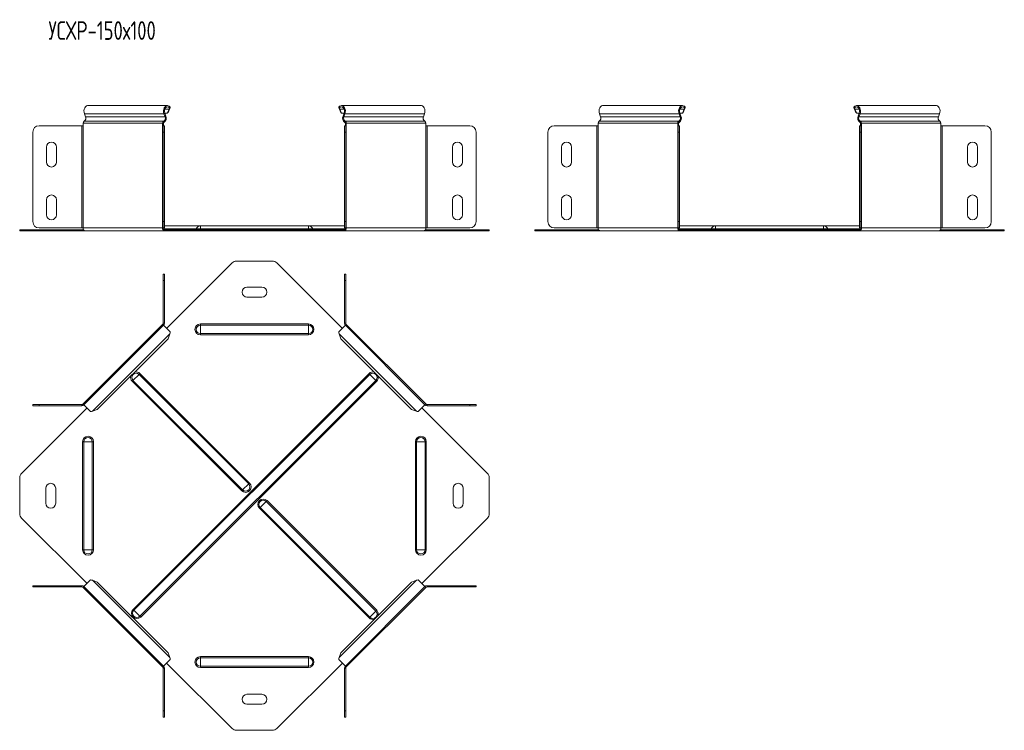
# Model space of a CAD drawing. Header units: millimetres. Extents: x -205 to 1576, y -7400 to 292.
# Tile 6 of 8: x -198 to 595, y -1317 to -745. Entities that reach past the tile are written whole.
import ezdxf

# ---------------------------------------------------------------- set-up
doc = ezdxf.new("R2010")
doc.units = ezdxf.units.MM
doc.styles.add('SLDTEXTSTYLE3', font='TXT', dxfattribs={"width": 0.7, "bigfont": 'bigfont'})

msp = doc.modelspace()

# ---------------------------------------------------------------- linework, layer by layer
at = {"color": 7, "linetype": 'Continuous', "lineweight": 15}
for p, q in [((-78.57, -813.85), (-142.6, -813.85)), ((-76.68, -816.23), (-78.07, -819.49)), ((-77.31, -816.7), (-76.68, -816.23)), ((-76.39, -815.07), (-76.87, -815.8)), ((59.35, -815.07), (59.83, -815.8)), ((60.27, -816.7), (59.64, -816.23)), ((61.03, -819.49), (59.64, -816.23)), ((125.56, -813.85), (61.53, -813.85)), ((336.13, -813.85), (272.09, -813.85)), ((336.63, -819.49), (338.01, -816.23)), ((337.39, -816.7), (338.01, -816.23)), ((338.31, -815.07), (337.82, -815.8)), ((474.04, -815.07), (474.53, -815.8)), ((474.96, -816.7), (474.34, -816.23)), ((475.72, -819.49), (474.34, -816.23)), ((540.26, -813.85), (476.23, -813.85)), ((-145.41, -820.46), (-144.51, -822.85)), ((-80.48, -822.85), (-81.38, -820.46)), ((-78.69, -819.96), (-80.76, -819.96)), ((-79.86, -822.38), (-80.75, -819.99)), ((-77.31, -816.7), (-78.69, -819.96)), ((-78.07, -819.49), (-78.69, -819.96)), ((61.65, -819.96), (60.27, -816.7)), ((61.65, -819.96), (61.03, -819.49)), ((63.73, -819.96), (61.65, -819.96)), ((63.71, -819.99), (62.82, -822.38)), ((64.34, -820.46), (63.44, -822.85)), ((127.47, -822.85), (128.37, -820.46)), ((270.18, -822.85), (269.29, -820.46)), ((333.32, -820.46), (334.22, -822.85)), ((333.93, -819.96), (336, -819.96)), ((333.94, -819.99), (334.84, -822.38)), ((336, -819.96), (337.39, -816.7)), ((336, -819.96), (336.63, -819.49)), ((476.35, -819.96), (474.96, -816.7)), ((476.35, -819.96), (475.72, -819.49)), ((478.42, -819.96), (476.35, -819.96)), ((478.41, -819.99), (477.51, -822.38)), ((479.03, -820.46), (478.14, -822.85)), ((542.17, -822.85), (543.07, -820.46)), ((-181.93, -830.15), (-147.55, -830.15)), ((-147.55, -830.15), (-146.49, -830.15)), ((-146.49, -828.15), (-146.49, -830.15)), ((-82.46, -830.15), (-82.46, -828.15)), ((-82.46, -830.15), (-82.02, -830.15)), ((-82.02, -830.15), (-81.02, -830.15)), ((-82.02, -835.15), (-82.02, -830.15)), ((-81.75, -830.15), (-81.75, -828.15)), ((-81.02, -830.15), (-81.02, -835.15)), ((63.98, -830.15), (64.98, -830.15)), ((63.98, -835.15), (63.98, -830.15)), ((64.71, -828.15), (64.71, -830.15)), ((64.98, -830.15), (64.98, -835.15)), ((64.98, -830.15), (65.42, -830.15)), ((65.42, -828.15), (65.42, -830.15)), ((129.45, -830.15), (129.45, -828.15)), ((129.45, -830.15), (130.51, -830.15)), ((130.51, -830.15), (164.89, -830.15)), ((267.14, -830.15), (232.76, -830.15)), ((268.2, -830.15), (267.14, -830.15)), ((268.2, -830.15), (268.2, -828.15)), ((332.24, -828.15), (332.24, -830.15)), ((332.68, -830.15), (332.24, -830.15)), ((333.68, -830.15), (332.68, -830.15)), ((332.68, -830.15), (332.68, -835.15)), ((332.94, -828.15), (332.94, -830.15)), ((333.68, -835.15), (333.68, -830.15)), ((478.68, -830.15), (479.68, -830.15)), ((478.68, -835.15), (478.68, -830.15)), ((479.41, -828.15), (479.41, -830.15)), ((479.68, -830.15), (479.68, -835.15)), ((479.68, -830.15), (480.12, -830.15)), ((480.12, -828.15), (480.12, -830.15)), ((544.15, -830.15), (544.15, -828.15)), ((544.15, -830.15), (545.21, -830.15)), ((545.21, -830.15), (579.59, -830.15)), ((-186.93, -907.35), (-186.93, -835.15)), ((-82.02, -835.15), (-82.02, -907.35)), ((-81.02, -835.15), (-81.02, -907.35)), ((63.98, -907.35), (63.98, -835.15)), ((64.98, -907.35), (64.98, -835.15)), ((169.89, -835.15), (169.89, -907.35)), ((227.76, -835.15), (227.76, -907.35)), ((332.68, -907.35), (332.68, -835.15)), ((333.68, -907.35), (333.68, -835.15)), ((478.68, -907.35), (478.68, -835.15)), ((479.68, -907.35), (479.68, -835.15)), ((584.59, -835.15), (584.59, -907.35)), ((-175.93, -847.35), (-175.93, -859.35)), ((-167.93, -859.35), (-167.93, -847.35)), ((150.89, -847.35), (150.89, -859.35)), ((158.89, -859.35), (158.89, -847.35)), ((238.76, -859.35), (238.76, -847.35)), ((246.76, -847.35), (246.76, -859.35)), ((565.59, -847.35), (565.59, -859.35)), ((573.59, -859.35), (573.59, -847.35)), ((-175.93, -889.85), (-175.93, -901.85)), ((-167.93, -901.85), (-167.93, -889.85)), ((150.89, -889.85), (150.89, -901.85)), ((158.89, -901.85), (158.89, -889.85)), ((238.76, -901.85), (238.76, -889.85)), ((246.76, -889.85), (246.76, -901.85)), ((565.59, -889.85), (565.59, -901.85)), ((573.59, -901.85), (573.59, -889.85)), ((-82.02, -912.35), (-82.02, -907.35)), ((-81.02, -907.35), (-81.02, -912.35)), ((-52.02, -910.85), (-81.02, -910.85)), ((34.98, -910.85), (-52.02, -910.85)), ((63.98, -910.85), (34.98, -910.85)), ((63.98, -912.35), (63.98, -907.35)), ((64.98, -907.35), (64.98, -912.35)), ((332.68, -907.35), (332.68, -912.35)), ((333.68, -912.35), (333.68, -907.35)), ((362.68, -910.85), (333.68, -910.85)), ((449.68, -910.85), (362.68, -910.85)), ((478.68, -910.85), (449.68, -910.85)), ((478.68, -912.35), (478.68, -907.35)), ((479.68, -907.35), (479.68, -912.35)), ((-197.52, -914.85), (-197.52, -913.85)), ((-197.52, -913.85), (-196.06, -913.85)), ((-196.06, -914.85), (-197.52, -914.85)), ((-196.06, -913.85), (-146.14, -913.85)), ((-196.06, -914.85), (-144.72, -914.85)), ((-147.55, -912.35), (-181.93, -912.35)), ((-146.49, -912.35), (-147.55, -912.35)), ((-144.72, -914.85), (-80.69, -914.85)), ((-82.02, -912.35), (-82.46, -912.35)), ((-81.02, -912.35), (-82.02, -912.35)), ((-80.69, -913.85), (-79.28, -913.85)), ((-80.69, -914.85), (-79.28, -914.85)), ((-79.28, -913.85), (-79.28, -914.85)), ((-79.28, -913.85), (-26.53, -913.85)), ((-79.28, -914.85), (-26.53, -914.85)), ((-26.53, -913.85), (-23, -913.85)), ((-23, -914.85), (-26.53, -914.85)), ((-23, -913.85), (5.96, -913.85)), ((-23, -914.85), (5.96, -914.85)), ((5.96, -913.85), (9.49, -913.85)), ((9.49, -914.85), (5.96, -914.85)), ((9.49, -913.85), (62.24, -913.85)), ((9.49, -914.85), (62.24, -914.85)), ((62.24, -913.85), (62.24, -914.85)), ((62.24, -913.85), (63.65, -913.85)), ((62.24, -914.85), (63.65, -914.85)), ((63.65, -914.85), (127.68, -914.85)), ((64.98, -912.35), (63.98, -912.35)), ((65.42, -912.35), (64.98, -912.35)), ((127.68, -914.85), (179.02, -914.85)), ((129.1, -913.85), (179.02, -913.85)), ((130.51, -912.35), (129.45, -912.35)), ((164.89, -912.35), (130.51, -912.35)), ((179.02, -913.85), (180.48, -913.85)), ((180.48, -914.85), (179.02, -914.85)), ((180.48, -913.85), (180.48, -914.85)), ((217.18, -913.85), (217.18, -914.85)), ((218.64, -913.85), (217.18, -913.85)), ((217.18, -914.85), (218.64, -914.85)), ((268.56, -913.85), (218.64, -913.85)), ((269.97, -914.85), (218.64, -914.85)), ((232.76, -912.35), (267.14, -912.35)), ((267.14, -912.35), (268.2, -912.35)), ((334, -914.85), (269.97, -914.85)), ((332.24, -912.35), (332.68, -912.35)), ((332.68, -912.35), (333.68, -912.35)), ((335.42, -913.85), (334, -913.85)), ((335.42, -914.85), (334, -914.85)), ((335.42, -913.85), (335.42, -914.85)), ((388.16, -913.85), (335.42, -913.85)), ((388.16, -914.85), (335.42, -914.85)), ((391.7, -913.85), (388.16, -913.85)), ((388.16, -914.85), (391.7, -914.85)), ((391.7, -913.85), (420.65, -913.85)), ((391.7, -914.85), (420.65, -914.85)), ((420.65, -913.85), (424.19, -913.85)), ((424.19, -914.85), (420.65, -914.85)), ((424.19, -913.85), (476.93, -913.85)), ((424.19, -914.85), (476.93, -914.85)), ((476.93, -913.85), (476.93, -914.85)), ((476.93, -913.85), (478.35, -913.85)), ((476.93, -914.85), (478.35, -914.85)), ((478.35, -914.85), (542.38, -914.85)), ((479.68, -912.35), (478.68, -912.35)), ((480.12, -912.35), (479.68, -912.35)), ((542.38, -914.85), (593.71, -914.85)), ((543.79, -913.85), (593.71, -913.85)), ((545.21, -912.35), (544.15, -912.35)), ((579.59, -912.35), (545.21, -912.35)), ((593.71, -913.85), (595.18, -913.85)), ((595.18, -914.85), (593.71, -914.85)), ((595.18, -913.85), (595.18, -914.85)), ((-79.28, -993.37), (-26.53, -940.62)), ((-23, -939.16), (5.96, -939.16)), ((9.49, -940.62), (62.24, -993.37)), ((-82.02, -949.75), (-82.02, -954.75)), ((-81.02, -949.75), (-82.02, -949.75)), ((-81.02, -954.75), (-81.02, -949.75)), ((64.98, -949.75), (63.98, -949.75)), ((63.98, -949.75), (63.98, -954.75)), ((64.98, -954.75), (64.98, -949.75)), ((-82.02, -989.13), (-82.02, -954.75)), ((-81.02, -989.13), (-81.02, -954.75)), ((63.98, -954.75), (63.98, -989.13)), ((64.98, -954.75), (64.98, -989.13)), ((-2.52, -960.16), (-14.52, -960.16)), ((-14.52, -968.16), (-2.52, -968.16)), ((-82.46, -990.19), (-146.49, -1054.22)), ((-81.75, -990.89), (-82.46, -990.19)), ((65.42, -990.19), (64.5, -991.1)), ((129.45, -1054.22), (65.42, -990.19)), ((-81.75, -990.89), (-145.78, -1054.93)), ((-76.39, -996.26), (-81.75, -990.89)), ((-76.68, -997.8), (-78.07, -1001.65)), ((64.71, -990.89), (59.35, -996.26)), ((61.03, -1001.65), (59.64, -997.8)), ((128.75, -1054.93), (64.71, -990.89)), ((-78.07, -1001.65), (-135.03, -1058.61)), ((117.99, -1058.61), (61.03, -1001.65)), ((-146.49, -1054.22), (-145.58, -1055.14)), ((128.75, -1054.93), (129.45, -1054.22)), ((-196.06, -1110.15), (-143.31, -1057.4)), ((-186.93, -1054.66), (-186.93, -1055.66)), ((-181.93, -1054.66), (-186.93, -1054.66)), ((-186.93, -1055.66), (-181.93, -1055.66)), ((-181.93, -1054.66), (-147.55, -1054.66)), ((-181.93, -1055.66), (-147.55, -1055.66)), ((-145.78, -1054.93), (-140.42, -1060.29)), ((-135.03, -1058.61), (-138.88, -1060)), ((121.84, -1060), (117.99, -1058.61)), ((123.38, -1060.29), (128.75, -1054.93)), ((126.27, -1057.4), (179.02, -1110.15)), ((130.51, -1054.66), (164.89, -1054.66)), ((130.51, -1055.66), (164.89, -1055.66)), ((169.89, -1054.66), (164.89, -1054.66)), ((164.89, -1055.66), (169.89, -1055.66)), ((169.89, -1055.66), (169.89, -1054.66)), ((-197.52, -1113.68), (-197.52, -1142.63)), ((180.48, -1142.63), (180.48, -1113.68)), ((-176.52, -1122.16), (-176.52, -1134.16)), ((-168.52, -1134.16), (-168.52, -1122.16)), ((151.48, -1122.16), (151.48, -1134.16)), ((159.48, -1134.16), (159.48, -1122.16)), ((-196.06, -1146.17), (-143.31, -1198.92)), ((126.27, -1198.92), (179.02, -1146.17)), ((-145.78, -1201.39), (-140.42, -1196.03)), ((-135.03, -1197.71), (-138.88, -1196.32)), ((121.84, -1196.32), (117.99, -1197.71)), ((123.38, -1196.03), (128.75, -1201.39)), ((-186.93, -1201.66), (-186.93, -1200.66)), ((-186.93, -1200.66), (-181.93, -1200.66)), ((-181.93, -1201.66), (-186.93, -1201.66)), ((-181.93, -1200.66), (-147.55, -1200.66)), ((-181.93, -1201.66), (-147.55, -1201.66)), ((-146.49, -1202.1), (-145.58, -1201.18)), ((-82.46, -1266.13), (-146.49, -1202.1)), ((-145.78, -1201.39), (-81.75, -1265.42)), ((-78.07, -1254.67), (-135.03, -1197.71)), ((117.99, -1197.71), (61.03, -1254.67)), ((64.71, -1265.42), (128.75, -1201.39)), ((129.45, -1202.1), (65.42, -1266.13)), ((128.75, -1201.39), (129.45, -1202.1)), ((130.51, -1200.66), (164.89, -1200.66)), ((130.51, -1201.66), (164.89, -1201.66)), ((164.89, -1200.66), (169.89, -1200.66)), ((169.89, -1201.66), (164.89, -1201.66)), ((169.89, -1200.66), (169.89, -1201.66)), ((-76.39, -1260.06), (-81.75, -1265.42)), ((-76.68, -1258.51), (-78.07, -1254.67)), ((64.71, -1265.42), (59.35, -1260.06)), ((61.03, -1254.67), (59.64, -1258.51)), ((-81.75, -1265.42), (-82.46, -1266.13)), ((-82.02, -1267.19), (-82.02, -1301.57)), ((-81.02, -1267.19), (-81.02, -1301.57)), ((-79.28, -1262.95), (-26.53, -1315.69)), ((9.49, -1315.69), (62.24, -1262.95)), ((63.98, -1301.57), (63.98, -1267.19)), ((65.42, -1266.13), (64.5, -1265.21)), ((64.98, -1301.57), (64.98, -1267.19)), ((-2.52, -1288.16), (-14.52, -1288.16)), ((-14.52, -1296.16), (-2.52, -1296.16)), ((-82.02, -1306.57), (-82.02, -1301.57)), ((-81.02, -1306.57), (-82.02, -1306.57)), ((-81.02, -1301.57), (-81.02, -1306.57)), ((63.98, -1306.57), (63.98, -1301.57)), ((64.98, -1306.57), (63.98, -1306.57)), ((64.98, -1301.57), (64.98, -1306.57)), ((-23, -1317.16), (5.96, -1317.16))]:
    msp.add_line(p, q, dxfattribs=at)
at = {"color": 7, "linetype": 'Continuous', "lineweight": 0}
for p, q in [((-81.38, -820.46), (-145.41, -820.46)), ((-80.48, -822.85), (-144.51, -822.85)), ((-81.38, -820.46), (-80.75, -819.99)), ((-77.31, -816.7), (-80.75, -816.7)), ((-80.48, -822.85), (-79.86, -822.38)), ((63.71, -816.7), (60.27, -816.7)), ((63.44, -822.85), (62.82, -822.38)), ((127.47, -822.85), (63.44, -822.85)), ((64.34, -820.46), (63.71, -819.99)), ((128.37, -820.46), (64.34, -820.46)), ((269.29, -820.46), (333.32, -820.46)), ((270.18, -822.85), (334.22, -822.85)), ((333.32, -820.46), (333.94, -819.99)), ((333.94, -816.7), (337.39, -816.7)), ((334.22, -822.85), (334.84, -822.38)), ((478.41, -816.7), (474.96, -816.7)), ((478.14, -822.85), (477.51, -822.38)), ((542.17, -822.85), (478.14, -822.85)), ((479.03, -820.46), (478.41, -819.99)), ((543.07, -820.46), (479.03, -820.46)), ((-147.55, -830.15), (-147.55, -912.35)), ((-82.46, -828.15), (-146.49, -828.15)), ((-146.49, -912.35), (-146.49, -830.15)), ((-81.54, -826.42), (-145.58, -826.42)), ((-82.46, -828.15), (-81.75, -828.15)), ((-82.46, -912.35), (-82.46, -830.15)), ((-81.54, -826.42), (-81.34, -827.38)), ((64.5, -826.42), (64.31, -827.38)), ((128.54, -826.42), (64.5, -826.42)), ((65.42, -828.15), (64.71, -828.15)), ((129.45, -828.15), (65.42, -828.15)), ((65.42, -912.35), (65.42, -830.15)), ((129.45, -912.35), (129.45, -830.15)), ((130.51, -912.35), (130.51, -830.15)), ((267.14, -912.35), (267.14, -830.15)), ((268.2, -828.15), (332.24, -828.15)), ((268.2, -912.35), (268.2, -830.15)), ((269.12, -826.42), (333.15, -826.42)), ((332.24, -828.15), (332.94, -828.15)), ((332.24, -912.35), (332.24, -830.15)), ((333.15, -826.42), (333.35, -827.38)), ((479.2, -826.42), (479, -827.38)), ((543.23, -826.42), (479.2, -826.42)), ((480.12, -828.15), (479.41, -828.15)), ((544.15, -828.15), (480.12, -828.15)), ((480.12, -912.35), (480.12, -830.15)), ((544.15, -912.35), (544.15, -830.15)), ((545.21, -912.35), (545.21, -830.15)), ((-81.02, -835.15), (-82.02, -835.15)), ((64.98, -835.15), (63.98, -835.15)), ((332.68, -835.15), (333.68, -835.15)), ((479.68, -835.15), (478.68, -835.15)), ((-82.02, -907.35), (-81.02, -907.35)), ((-52.02, -910.85), (-52.02, -913.21)), ((34.98, -910.85), (34.98, -913.21)), ((63.98, -907.35), (64.98, -907.35)), ((333.68, -907.35), (332.68, -907.35)), ((362.68, -910.85), (362.68, -913.21)), ((449.68, -910.85), (449.68, -913.21)), ((478.68, -907.35), (479.68, -907.35)), ((-196.06, -913.85), (-196.06, -914.85)), ((-82.46, -912.35), (-146.49, -912.35)), ((-81.56, -913.21), (-55.45, -913.21)), ((-80.69, -913.85), (-80.69, -914.85)), ((-55.45, -913.21), (-52.02, -913.21)), ((-52.02, -913.21), (-52.02, -913.85)), ((34.98, -913.21), (-52.02, -913.21)), ((-26.53, -914.85), (-26.53, -913.85)), ((-23, -913.85), (-23, -914.85)), ((5.96, -914.85), (5.96, -913.85)), ((9.49, -913.85), (9.49, -914.85)), ((34.98, -913.21), (34.98, -913.85)), ((38.41, -913.21), (34.98, -913.21)), ((38.41, -913.21), (64.52, -913.21)), ((63.65, -913.85), (63.65, -914.85)), ((129.45, -912.35), (65.42, -912.35)), ((179.02, -914.85), (179.02, -913.85)), ((218.64, -914.85), (218.64, -913.85)), ((268.2, -912.35), (332.24, -912.35)), ((359.24, -913.21), (333.13, -913.21)), ((334, -913.85), (334, -914.85)), ((359.24, -913.21), (362.68, -913.21)), ((362.68, -913.21), (362.68, -913.85)), ((449.68, -913.21), (362.68, -913.21)), ((388.16, -913.85), (388.16, -914.85)), ((391.7, -914.85), (391.7, -913.85)), ((420.65, -914.85), (420.65, -913.85)), ((424.19, -913.85), (424.19, -914.85)), ((449.68, -913.21), (449.68, -913.85)), ((453.11, -913.21), (449.68, -913.21)), ((479.22, -913.21), (453.11, -913.21)), ((478.35, -913.85), (478.35, -914.85)), ((544.15, -912.35), (480.12, -912.35)), ((593.71, -914.85), (593.71, -913.85)), ((-82.02, -954.75), (-81.02, -954.75)), ((63.98, -954.75), (64.98, -954.75)), ((-82.02, -989.13), (-81.02, -989.13)), ((-52.02, -990.73), (-52.02, -989.79)), ((-52.02, -989.79), (34.98, -989.79)), ((-52.02, -997.59), (-52.02, -990.73)), ((-52.02, -990.73), (34.98, -990.73)), ((34.98, -990.73), (34.98, -989.79)), ((34.98, -997.59), (34.98, -990.73)), ((64.98, -989.13), (63.98, -989.13)), ((-76.68, -997.8), (-138.88, -1060)), ((-52.02, -997.59), (34.98, -997.59)), ((-52.02, -998.53), (-52.02, -997.59)), ((-52.02, -998.53), (34.98, -998.53)), ((34.98, -998.53), (34.98, -997.59)), ((121.84, -1060), (59.64, -997.8)), ((-101.44, -1030.38), (-106.3, -1035.24)), ((-106.25, -1219.71), (83.74, -1029.72)), ((-105.59, -1220.37), (84.4, -1030.38)), ((-100.78, -1029.72), (-101.44, -1030.38)), ((-13.16, -1118.66), (-101.44, -1030.38)), ((-12.5, -1118), (-100.78, -1029.72)), ((84.4, -1030.38), (83.74, -1029.72)), ((89.26, -1035.24), (84.4, -1030.38)), ((-106.3, -1035.24), (-106.96, -1035.9)), ((-18.68, -1124.17), (-106.96, -1035.9)), ((-18.02, -1123.51), (-106.3, -1035.24)), ((-100.73, -1225.23), (89.26, -1035.24)), ((-100.07, -1225.89), (89.92, -1035.9)), ((89.92, -1035.9), (89.26, -1035.24)), ((-181.93, -1055.66), (-181.93, -1054.66)), ((-147.55, -1054.66), (-147.55, -1055.66)), ((130.51, -1054.66), (130.51, -1055.66)), ((164.89, -1054.66), (164.89, -1055.66)), ((-145.95, -1084.66), (-146.89, -1084.66)), ((-146.89, -1171.66), (-146.89, -1084.66)), ((-139.09, -1084.66), (-145.95, -1084.66)), ((-145.95, -1171.66), (-145.95, -1084.66)), ((-139.09, -1171.66), (-139.09, -1084.66)), ((-138.15, -1084.66), (-139.09, -1084.66)), ((-138.15, -1171.66), (-138.15, -1084.66)), ((121.11, -1084.66), (122.05, -1084.66)), ((121.11, -1084.66), (121.11, -1171.66)), ((122.05, -1084.66), (128.91, -1084.66)), ((122.05, -1084.66), (122.05, -1171.66)), ((128.91, -1084.66), (128.91, -1171.66)), ((128.91, -1084.66), (129.85, -1084.66)), ((129.85, -1084.66), (129.85, -1171.66)), ((-18.02, -1123.51), (-18.68, -1124.17)), ((-13.16, -1118.66), (-18.02, -1123.51)), ((-12.5, -1118), (-13.16, -1118.66)), ((-3.87, -1137.66), (0.98, -1132.8)), ((0.98, -1132.8), (1.64, -1132.14)), ((0.98, -1132.8), (89.26, -1221.08)), ((1.64, -1132.14), (89.92, -1220.42)), ((-4.53, -1138.32), (-3.87, -1137.66)), ((-4.53, -1138.32), (83.74, -1226.59)), ((-3.87, -1137.66), (84.4, -1225.93)), ((-145.95, -1171.66), (-146.89, -1171.66)), ((-139.09, -1171.66), (-145.95, -1171.66)), ((-138.15, -1171.66), (-139.09, -1171.66)), ((121.11, -1171.66), (122.05, -1171.66)), ((122.05, -1171.66), (128.91, -1171.66)), ((128.91, -1171.66), (129.85, -1171.66)), ((-76.68, -1258.51), (-138.88, -1196.32)), ((121.84, -1196.32), (59.64, -1258.51)), ((-181.93, -1200.66), (-181.93, -1201.66)), ((-147.55, -1201.66), (-147.55, -1200.66)), ((130.51, -1201.66), (130.51, -1200.66)), ((164.89, -1201.66), (164.89, -1200.66)), ((-105.59, -1220.37), (-106.25, -1219.71)), ((-100.73, -1225.23), (-105.59, -1220.37)), ((89.26, -1221.08), (89.92, -1220.42)), ((-100.07, -1225.89), (-100.73, -1225.23)), ((83.74, -1226.59), (84.4, -1225.93)), ((84.4, -1225.93), (89.26, -1221.08)), ((-52.02, -1257.79), (-52.02, -1258.73)), ((34.98, -1257.79), (-52.02, -1257.79)), ((34.98, -1258.73), (-52.02, -1258.73)), ((-52.02, -1258.73), (-52.02, -1265.59)), ((34.98, -1257.79), (34.98, -1258.73)), ((34.98, -1258.73), (34.98, -1265.59)), ((-82.02, -1267.19), (-81.02, -1267.19)), ((34.98, -1265.59), (-52.02, -1265.59)), ((-52.02, -1265.59), (-52.02, -1266.53)), ((34.98, -1266.53), (-52.02, -1266.53)), ((34.98, -1265.59), (34.98, -1266.53)), ((64.98, -1267.19), (63.98, -1267.19)), ((-82.02, -1301.57), (-81.02, -1301.57)), ((63.98, -1301.57), (64.98, -1301.57))]:
    msp.add_line(p, q, dxfattribs=at)
at = {"color": 7, "linetype": 'Continuous', "lineweight": 15, "flags": 128}
for points in [[(-145.41, -820.46), (-145.72, -819.28), (-145.78, -818.02), (-145.59, -816.78), (-145.16, -815.67), (-144.53, -814.77), (-143.76, -814.15), (-142.89, -813.86), (-142.6, -813.85)], [(-76.39, -815.07), (-77.12, -814.34), (-77.96, -813.93), (-78.85, -813.86), (-79.72, -814.15), (-80.5, -814.77), (-81.13, -815.67), (-81.55, -816.78), (-81.74, -818.02), (-81.68, -819.28), (-81.38, -820.46)], [(-76.87, -815.8), (-77.6, -815.13), (-78.44, -814.85), (-79.3, -815), (-80.07, -815.57), (-80.66, -816.47), (-80.99, -817.6), (-81.02, -818.83), (-80.75, -819.99)], [(64.34, -820.46), (64.64, -819.28), (64.7, -818.02), (64.51, -816.78), (64.09, -815.67), (63.46, -814.77), (62.68, -814.15), (61.81, -813.86), (60.92, -813.93), (60.08, -814.34), (59.35, -815.07)], [(63.71, -819.99), (63.98, -818.83), (63.95, -817.6), (63.62, -816.47), (63.03, -815.57), (62.26, -815), (61.4, -814.85), (60.56, -815.13), (59.83, -815.8)], [(125.56, -813.85), (125.85, -813.86), (126.72, -814.15), (127.5, -814.77), (128.12, -815.67), (128.55, -816.78), (128.74, -818.02), (128.68, -819.28), (128.37, -820.46)], [(272.09, -813.85), (271.81, -813.86), (270.94, -814.15), (270.16, -814.77), (269.53, -815.67), (269.11, -816.78), (268.92, -818.02), (268.98, -819.28), (269.29, -820.46)], [(333.32, -820.46), (333.01, -819.28), (332.95, -818.02), (333.14, -816.78), (333.57, -815.67), (334.19, -814.77), (334.97, -814.15), (335.84, -813.86), (336.73, -813.93), (337.58, -814.34), (338.31, -815.07)], [(333.94, -819.99), (333.67, -818.83), (333.71, -817.6), (334.04, -816.47), (334.62, -815.57), (335.39, -815), (336.25, -814.85), (337.1, -815.13), (337.82, -815.8)], [(479.03, -820.46), (479.34, -819.28), (479.4, -818.02), (479.21, -816.78), (478.78, -815.67), (478.16, -814.77), (477.38, -814.15), (476.51, -813.86), (475.62, -813.93), (474.77, -814.34), (474.04, -815.07)], [(478.41, -819.99), (478.68, -818.83), (478.64, -817.6), (478.31, -816.47), (477.73, -815.57), (476.96, -815), (476.1, -814.85), (475.25, -815.13), (474.53, -815.8)], [(540.26, -813.85), (540.54, -813.86), (541.41, -814.15), (542.19, -814.77), (542.82, -815.67), (543.24, -816.78), (543.43, -818.02), (543.37, -819.28), (543.07, -820.46)]]:
    msp.add_lwpolyline(points, dxfattribs=at)
at = {"color": 7, "linetype": 'Continuous', "lineweight": 15}
for centre, radius, start, end in [((-147.12, -824.02), 2.86, 302.66993, 24.19044), ((-83.09, -824.02), 2.86, 302.66993, 24.19044), ((-83.5, -824.01), 4, 302.66993, 24.19044), ((66.46, -824.01), 4, 155.80956, 237.33007), ((66.05, -824.02), 2.86, 155.80956, 237.33007), ((130.08, -824.02), 2.86, 155.80956, 237.33007), ((267.58, -824.02), 2.86, 302.66993, 24.19044), ((331.61, -824.02), 2.86, 302.66993, 24.19044), ((331.19, -824.01), 4, 302.66993, 24.19044), ((481.16, -824.01), 4, 155.80956, 237.33007), ((480.74, -824.02), 2.86, 155.80956, 237.33007), ((544.77, -824.02), 2.86, 155.80956, 237.33007), ((-181.93, -835.15), 5, 90, 180), ((-144.67, -828.01), 1.82, 119.65294, 184.49289), ((-80.64, -828.01), 1.82, 119.65294, 184.49289), ((-80.94, -828.09), 0.811, 119.65294, 184.49289), ((63.9, -828.09), 0.811, 355.50711, 60.34706), ((63.6, -828.01), 1.82, 355.50711, 60.34706), ((127.63, -828.01), 1.82, 355.50711, 60.34706), ((164.89, -835.15), 5, 0, 90), ((232.76, -835.15), 5, 90, 180), ((270.02, -828.01), 1.82, 119.65294, 184.49289), ((334.05, -828.01), 1.82, 119.65294, 184.49289), ((333.75, -828.09), 0.811, 119.65294, 184.49289), ((478.6, -828.09), 0.811, 355.50711, 60.34706), ((478.3, -828.01), 1.82, 355.50711, 60.34706), ((542.33, -828.01), 1.82, 355.50711, 60.34706), ((579.59, -835.15), 5, 0, 90), ((-171.93, -847.35), 4, 0, 180), ((154.89, -847.35), 4, 0, 180), ((242.76, -847.35), 4, 0, 180), ((569.59, -847.35), 4, 0, 180), ((-171.93, -859.35), 4, 180, 360), ((154.89, -859.35), 4, 180, 0), ((242.76, -859.35), 4, 180, 0), ((569.59, -859.35), 4, 180, 0), ((-171.93, -889.85), 4, 0, 180), ((154.89, -889.85), 4, 0, 180), ((242.76, -889.85), 4, 0, 180), ((569.59, -889.85), 4, 0, 180), ((-171.93, -901.85), 4, 180, 0), ((154.89, -901.85), 4, 180, 360), ((242.76, -901.85), 4, 180, 0), ((569.59, -901.85), 4, 180, 0), ((-181.93, -907.35), 5, 180, 270), ((-52.02, -914.52), 3.68, 90, 158.97733), ((34.98, -914.52), 3.68, 21.02267, 90), ((164.89, -907.35), 5, 270, 0), ((232.76, -907.35), 5, 180, 270), ((362.68, -914.52), 3.68, 90, 158.97733), ((449.68, -914.52), 3.68, 21.02267, 90), ((579.59, -907.35), 5, 270, 0), ((-146.89, -912.85), 1, 270, 309.75351), ((-144.28, -912.66), 2.23, 171.95053, 258.57825), ((-80.25, -912.66), 2.23, 171.95053, 258.57825), ((-80.43, -912.53), 1.34, 171.95053, 258.57825), ((-56.39, -912.85), 1, 270, 338.97733), ((39.35, -912.85), 1, 201.02267, 270), ((63.21, -912.66), 2.23, 281.42175, 8.04947), ((63.39, -912.53), 1.34, 281.42175, 8.04947), ((127.24, -912.66), 2.23, 281.42175, 8.04947), ((129.85, -912.85), 1, 230.24649, 270), ((267.81, -912.85), 1, 270, 309.75351), ((270.41, -912.66), 2.23, 171.95053, 258.57825), ((334.45, -912.66), 2.23, 171.95053, 258.57825), ((334.27, -912.53), 1.34, 171.95053, 258.57825), ((358.31, -912.85), 1, 270, 338.97733), ((454.04, -912.85), 1, 201.02267, 270), ((478.08, -912.53), 1.34, 281.42175, 8.04947), ((477.91, -912.66), 2.23, 281.42175, 8.04947), ((541.94, -912.66), 2.23, 281.42175, 8.04947), ((544.54, -912.85), 1, 230.24649, 270), ((-23, -944.16), 5, 90, 135), ((5.96, -944.16), 5, 45, 90), ((-14.52, -964.16), 4, 90, 270), ((-2.52, -964.16), 4, 270, 90), ((-83.52, -989.13), 1.5, 315, 0), ((-83.52, -989.13), 2.5, 315, 0), ((66.48, -989.13), 2.5, 180, 225), ((66.48, -989.13), 1.5, 180, 225), ((-147.55, -1053.16), 1.5, 270, 315), ((130.51, -1053.16), 1.5, 225, 270), ((-147.55, -1053.16), 2.5, 270, 315), ((130.51, -1053.16), 2.5, 225, 270), ((-192.52, -1113.68), 5, 135, 180), ((175.48, -1113.68), 5, 0, 45), ((-172.52, -1122.16), 4, 0, 180), ((155.48, -1122.16), 4, 0, 180), ((-172.52, -1134.16), 4, 180, 0), ((155.48, -1134.16), 4, 180, 0), ((-192.52, -1142.63), 5, 180, 225), ((175.48, -1142.63), 5, 315, 0), ((-147.55, -1203.16), 2.5, 45, 90), ((-147.55, -1203.16), 1.5, 45, 90), ((130.51, -1203.16), 2.5, 90, 135), ((130.51, -1203.16), 1.5, 90, 135), ((-83.52, -1267.19), 1.5, 0, 45), ((-83.52, -1267.19), 2.5, 360, 45), ((66.48, -1267.19), 2.5, 135, 180), ((66.48, -1267.19), 1.5, 135, 180), ((-14.52, -1292.16), 4, 90, 270), ((-2.52, -1292.16), 4, 270, 90), ((-23, -1312.16), 5, 225, 270), ((5.96, -1312.16), 5, 270, 315)]:
    msp.add_arc(centre, radius, start, end, dxfattribs=at)
at = {"color": 7, "linetype": 'Continuous', "lineweight": 0}
for centre, radius, start, end in [((-52.02, -994.16), 4.37, 90, 270), ((-52.02, -994.16), 3.43, 90, 270), ((34.98, -994.16), 4.37, 270, 90), ((34.98, -994.16), 3.43, 270, 90), ((-103.87, -1032.81), 3.43, 45, 225), ((-103.87, -1032.81), 4.37, 45, 105.22049), ((86.83, -1032.81), 4.37, 74.85957, 135), ((86.83, -1032.81), 3.43, 315, 135), ((-103.87, -1032.81), 4.37, 164.77951, 225), ((86.83, -1032.81), 4.37, 315, 15.14043), ((-142.52, -1084.66), 4.37, 0, 180), ((-142.52, -1084.66), 3.43, 0, 180), ((125.48, -1084.66), 4.37, 0, 180), ((125.48, -1084.66), 3.43, 0, 180), ((-15.59, -1121.09), 4.37, 225, 45), ((-15.59, -1121.09), 3.43, 225, 45), ((-1.45, -1135.23), 4.37, 45, 225), ((-1.45, -1135.23), 3.43, 45, 225), ((-142.52, -1171.66), 4.37, 180, 0), ((-142.52, -1171.66), 3.43, 180, 0), ((125.48, -1171.66), 4.37, 180, 0), ((125.48, -1171.66), 3.43, 180, 0), ((-103.16, -1222.8), 4.37, 135, 315), ((-103.16, -1222.8), 3.43, 135, 315), ((86.83, -1223.51), 4.37, 344.77951, 45), ((86.83, -1223.51), 4.37, 225, 285.22049), ((86.83, -1223.51), 3.43, 225, 45), ((-52.02, -1262.16), 4.37, 90, 270), ((-52.02, -1262.16), 3.43, 90, 270), ((34.98, -1262.16), 4.37, 270, 90), ((34.98, -1262.16), 3.43, 270, 90)]:
    msp.add_arc(centre, radius, start, end, dxfattribs=at)
at = {"color": 7, "linetype": 'Continuous', "lineweight": 15}
for points in [[(-77.31, -816.7), (-77.13, -816.36), (-76.98, -816.06), (-76.87, -815.8)], [(-76.68, -816.23), (-76.54, -815.8), (-76.44, -815.41), (-76.39, -815.07)], [(59.35, -815.07), (59.4, -815.41), (59.5, -815.8), (59.64, -816.23)], [(59.83, -815.8), (59.94, -816.06), (60.09, -816.36), (60.27, -816.7)], [(337.39, -816.7), (337.57, -816.36), (337.71, -816.06), (337.82, -815.8)], [(338.31, -815.07), (338.25, -815.41), (338.16, -815.8), (338.01, -816.23)], [(474.04, -815.07), (474.1, -815.41), (474.19, -815.8), (474.34, -816.23)], [(474.53, -815.8), (474.64, -816.06), (474.78, -816.36), (474.96, -816.7)], [(-76.68, -997.8), (-76.54, -997.33), (-76.44, -996.82), (-76.39, -996.26)], [(59.35, -996.26), (59.4, -996.82), (59.5, -997.33), (59.64, -997.8)], [(-140.42, -1060.29), (-139.86, -1060.24), (-139.34, -1060.14), (-138.88, -1060)], [(121.84, -1060), (122.31, -1060.14), (122.82, -1060.24), (123.38, -1060.29)], [(-140.42, -1196.03), (-139.86, -1196.08), (-139.34, -1196.18), (-138.88, -1196.32)], [(121.84, -1196.32), (122.31, -1196.18), (122.82, -1196.08), (123.38, -1196.03)], [(-76.68, -1258.51), (-76.54, -1258.98), (-76.44, -1259.5), (-76.39, -1260.06)], [(59.35, -1260.06), (59.4, -1259.5), (59.5, -1258.98), (59.64, -1258.51)]]:
    msp.add_open_spline(points, degree=3, dxfattribs=at)

# ---------------------------------------------------------------- texts
at = {"color": 7, "linetype": 'Continuous', "lineweight": 0, "insert": (-174.34, -745.9), "char_height": 15, "attachment_point": 1, "style": 'SLDTEXTSTYLE3'}
msp.add_mtext('\\M+18454\\M+18452\\M+18456\\M+18451-150\\M+18487100', dxfattribs=at)

doc.saveas('drawing.dxf')
